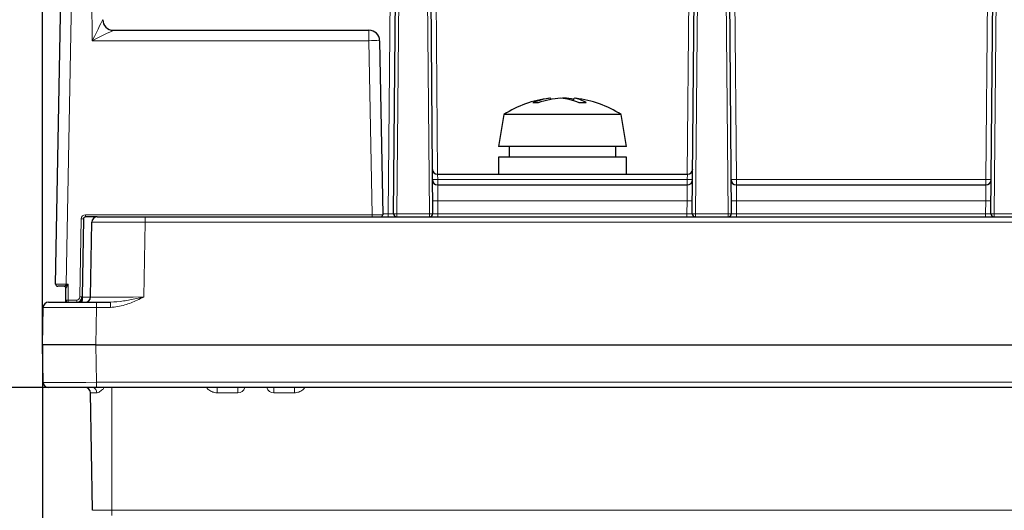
# Paper-space layout 'Blatt3' of a CAD drawing. Header units: millimetres. Extents: x 5 to 418, y 2 to 292.
# Tile 3 of 30: x 148 to 209, y 125 to 156. Entities that reach past the tile are written whole.
import ezdxf

# ---------------------------------------------------------------- set-up
doc = ezdxf.new("R2010")
doc.units = ezdxf.units.MM
doc.layers.add('SLD-0', color=7, linetype='Continuous')
doc.styles.add('SLDTEXTSTYLE0', font='TXT', dxfattribs={"width": 0.605})
doc.dimstyles.new('SLDDIMSTYLE4', dxfattribs={"dimtxt": 3.5, "dimasz": 3.302, "dimexe": 0, "dimexo": 0.0625, "dimgap": 0.875, "dimtad": 1, "dimlfac": 1.5, "dimrnd": 1e-09, "dimzin": 12, "dimdsep": 46, "dimtxsty": 'SLDTEXTSTYLE0', "dimsah": 1, "dimcen": 0.09, "dimadec": 0, "dimazin": 3, "dimtfac": 1, "dimtofl": 0, "dimtmove": 0, "dimatfit": 3, "dimfxl": 1, "dimfrac": 2, "dimtolj": 1, "dimtzin": 12, "dimarcsym": 0})

# ---------------------------------------------------------------- blocks, each defined once
blk = doc.blocks.new('_D_10')
at = {"layer": 'SLD-0', "color": 7}
for p, q in [((149.259, 135.56), (149.259, 78.227)), ((191.592, 115.56), (191.592, 78.227)), ((149.259, 79.227), (191.592, 79.227))]:
    blk.add_line(p, q, dxfattribs=at)
for points in [[(149.259, 79.227), (152.561, 78.719), (152.561, 79.735)], [(191.592, 79.227), (188.29, 79.735), (188.29, 78.719)]]:
    blk.add_solid(points, dxfattribs=at)
at = {"layer": 'SLD-0', "color": 7, "insert": (165.747, 83.739), "char_height": 3.5, "attachment_point": 1, "style": 'SLDTEXTSTYLE0'}
blk.add_mtext('63,5', dxfattribs=at)
blk = doc.blocks.new('_D_11')
at = {"layer": 'SLD-0', "color": 7}
for p, q in [((149.259, 135.56), (149.259, 64.58)), ((231.592, 106.394), (231.592, 64.58)), ((149.259, 65.58), (231.592, 65.58))]:
    blk.add_line(p, q, dxfattribs=at)
for points in [[(149.259, 65.58), (152.561, 65.072), (152.561, 66.088)], [(231.592, 65.58), (228.29, 66.088), (228.29, 65.072)]]:
    blk.add_solid(points, dxfattribs=at)
at = {"layer": 'SLD-0', "color": 7, "insert": (184.41, 70.091), "char_height": 3.5, "attachment_point": 1, "style": 'SLDTEXTSTYLE0'}
blk.add_mtext('123,5', dxfattribs=at)
blk = doc.blocks.new('_D_12')
at = {"layer": 'SLD-0', "color": 7}
for p, q in [((152.632, 132.894), (137.054, 132.894)), ((138.054, 132.894), (138.054, 115.56)), ((191.592, 115.56), (137.054, 115.56))]:
    blk.add_line(p, q, dxfattribs=at)
for points in [[(138.054, 132.894), (137.546, 129.592), (138.562, 129.592)], [(138.054, 115.56), (138.562, 118.862), (137.546, 118.862)]]:
    blk.add_solid(points, dxfattribs=at)
at = {"layer": 'SLD-0', "color": 7, "insert": (133.542, 121.553), "char_height": 3.5, "attachment_point": 1, "rotation": 90, "style": 'SLDTEXTSTYLE0'}
blk.add_mtext('26', dxfattribs=at)
blk = doc.blocks.new('_D_14')
at = {"layer": 'SLD-0', "color": 7}
for p, q in [((152.632, 132.894), (122.617, 132.894)), ((123.617, 132.894), (123.617, 89.227)), ((158.259, 89.227), (122.617, 89.227))]:
    blk.add_line(p, q, dxfattribs=at)
for centre, start, end in [((120.931, 110.367), 63.43495, 116.56505), ((120.931, 111.753), 243.43495, 296.56505)]:
    blk.add_arc(centre, 6.006, start, end, dxfattribs=at)
for points in [[(123.617, 132.894), (123.109, 129.592), (124.125, 129.592)], [(123.617, 89.227), (124.125, 92.529), (123.109, 92.529)]]:
    blk.add_solid(points, dxfattribs=at)
at = {"layer": 'SLD-0', "color": 7, "insert": (119.105, 106.381), "char_height": 3.5, "attachment_point": 1, "rotation": 90, "style": 'SLDTEXTSTYLE0'}
blk.add_mtext('65,5', dxfattribs=at)
blk = doc.blocks.new('_D_15')
at = {"layer": 'SLD-0', "color": 7}
for p, q in [((191.914, 252.827), (122.617, 252.827)), ((123.617, 252.827), (123.617, 132.894)), ((152.632, 132.894), (122.617, 132.894))]:
    blk.add_line(p, q, dxfattribs=at)
for points in [[(123.617, 252.827), (123.109, 249.525), (124.125, 249.525)], [(123.617, 132.894), (124.125, 136.196), (123.109, 136.196)]]:
    blk.add_solid(points, dxfattribs=at)
at = {"layer": 'SLD-0', "color": 7, "insert": (119.105, 186.845), "char_height": 3.5, "attachment_point": 1, "rotation": 90, "style": 'SLDTEXTSTYLE0'}
blk.add_mtext('179,9', dxfattribs=at)
blk = doc.blocks.new('_D_16')
at = {"layer": 'SLD-0', "color": 7}
for p, q in [((149.259, 135.56), (149.259, 267.42)), ((315.259, 135.56), (315.259, 267.42)), ((149.259, 266.42), (315.259, 266.42))]:
    blk.add_line(p, q, dxfattribs=at)
for points in [[(149.259, 266.42), (152.561, 265.912), (152.561, 266.928)], [(315.259, 266.42), (311.957, 266.928), (311.957, 265.912)]]:
    blk.add_solid(points, dxfattribs=at)
at = {"layer": 'SLD-0', "color": 7, "insert": (228.248, 270.931), "char_height": 3.5, "attachment_point": 1, "style": 'SLDTEXTSTYLE0'}
blk.add_mtext('249', dxfattribs=at)

psp = doc.layouts.new('Blatt3')

# ---------------------------------------------------------------- linework, layer by layer
at = {"color": 7, "linetype": 'Continuous', "lineweight": 25}
for p, q in [((150.079, 139.3626), (151.0358, 192.7626)), ((171.206, 143.7619), (171.5419, 182.2501)), ((173.3088, 182.2501), (173.6447, 143.7619)), ((189.8727, 143.7619), (190.2086, 182.2501)), ((191.9755, 182.2501), (192.3113, 143.7619)), ((208.5394, 143.7619), (208.8752, 182.2501)), ((153.6944, 155.2268), (169.6666, 155.2268)), ((170.3331, 154.5718), (170.523, 143.6958)), ((181.0508, 150.9068), (181.0329, 150.9874)), ((181.8625, 150.9874), (181.7587, 150.976)), ((181.8617, 150.9615), (181.8625, 150.9874)), ((182.4473, 150.8205), (182.4845, 150.9874)), ((178.092, 149.9602), (177.7587, 147.9602)), ((178.8249, 149.9602), (178.092, 149.9602)), ((185.4253, 149.9602), (178.8249, 149.9602)), ((185.7587, 147.9602), (185.4253, 149.9602)), ((178.5582, 147.9602), (177.7587, 147.9602)), ((178.4253, 147.9602), (178.4253, 147.2935)), ((185.7587, 147.9602), (178.5582, 147.9602)), ((185.092, 147.2935), (185.092, 147.9602)), ((177.7587, 147.2935), (177.7587, 146.2268)), ((178.5582, 147.2935), (177.7587, 147.2935)), ((185.7587, 147.2935), (178.5582, 147.2935)), ((185.7587, 146.2268), (185.7587, 147.2935)), ((173.9536, 146.2268), (189.5638, 146.2268)), ((173.9594, 145.5602), (189.5579, 145.5602)), ((192.6261, 145.5602), (208.2246, 145.5602)), ((151.8188, 143.4292), (151.7315, 138.5542)), ((152.6793, 143.5602), (151.9521, 143.5602)), ((152.6793, 143.5602), (155.6789, 143.5602)), ((155.6789, 143.5602), (236.592, 143.5602)), ((152.2644, 138.5544), (152.3461, 143.2327)), ((150.592, 139.2268), (150.2123, 139.2268)), ((150.592, 139.2268), (150.5957, 139.2275)), ((150.7253, 138.3602), (150.7253, 139.0948)), ((151.7315, 138.5542), (151.729, 138.4175)), ((149.2587, 135.5602), (149.2995, 137.8993)), ((149.6328, 138.2268), (152.6323, 138.2268)), ((150.7253, 138.2268), (150.7253, 138.3602)), ((151.729, 138.4175), (151.7256, 138.2268)), ((152.6323, 138.2268), (153.5056, 138.2268)), ((152.5915, 135.5602), (149.2587, 135.5602)), ((149.2995, 133.221), (149.2587, 135.5602)), ((152.5915, 135.5602), (236.592, 135.5602)), ((152.6323, 132.8935), (149.6328, 132.8935)), ((152.3926, 125.221), (152.2644, 132.566)), ((236.592, 132.8935), (152.6323, 132.8935)), ((178.195, 132.8935), (178.202, 132.8935))]:
    psp.add_line(p, q, dxfattribs=at)
at = {"color": 7, "linetype": 'Continuous', "lineweight": 18}
for p, q in [((151.7023, 192.7627), (150.7456, 139.3627)), ((152.3729, 154.573), (152.0629, 190.0979)), ((171.7419, 182.2501), (171.406, 143.7619)), ((173.4447, 143.7619), (173.1088, 182.2501)), ((190.4086, 182.2501), (190.0727, 143.7619)), ((192.1113, 143.7619), (191.7755, 182.2501)), ((209.0752, 182.2501), (208.7394, 143.7619)), ((170.8727, 143.7619), (171.0614, 165.3827)), ((173.7893, 165.3827), (173.9565, 146.2268)), ((189.5609, 146.2268), (189.7281, 165.3827)), ((192.456, 165.3827), (192.6261, 145.8906)), ((208.2246, 145.8906), (208.3947, 165.3827)), ((169.6666, 155.2268), (169.6666, 154.573)), ((169.6666, 154.573), (152.3729, 154.573)), ((169.8564, 143.6961), (169.6666, 154.573)), ((173.9536, 146.2268), (173.9594, 145.8964)), ((173.9594, 145.8964), (173.9594, 145.8906)), ((189.558, 145.8964), (173.9594, 145.8964)), ((173.9594, 145.8906), (189.5579, 145.8906)), ((173.9594, 145.8906), (173.9594, 145.5602)), ((189.5579, 145.8906), (189.558, 145.8964)), ((189.5579, 145.8906), (189.5579, 145.5602)), ((189.5638, 146.2268), (189.558, 145.8964)), ((192.6261, 145.8906), (192.6261, 145.5602)), ((192.6261, 145.8906), (208.2246, 145.8906)), ((208.2246, 145.8906), (208.2246, 145.5602)), ((173.9594, 145.5602), (173.9709, 144.5689)), ((189.5464, 144.5689), (189.5579, 145.5602)), ((192.6261, 145.5602), (192.6376, 144.5689)), ((208.2131, 144.5689), (208.2246, 145.5602)), ((173.9709, 144.5689), (173.978, 143.7619)), ((189.5464, 144.5689), (173.9709, 144.5689)), ((189.5394, 143.7619), (189.5464, 144.5689)), ((192.6376, 144.5689), (192.6447, 143.7619)), ((208.2131, 144.5689), (192.6376, 144.5689)), ((208.206, 143.7619), (208.2131, 144.5689)), ((151.5982, 138.5592), (151.6855, 143.4342)), ((151.9521, 143.6961), (169.8564, 143.6961)), ((151.9521, 143.5602), (151.9521, 143.6961)), ((152.4877, 143.5602), (152.4866, 143.4988)), ((155.6789, 143.2327), (155.6789, 143.5602)), ((169.8564, 143.5602), (169.8564, 143.6961)), ((170.5218, 143.7619), (170.8727, 143.7619)), ((170.8727, 143.5602), (170.8727, 143.7619)), ((171.406, 143.5602), (171.406, 143.7619)), ((171.406, 143.7619), (173.4447, 143.7619)), ((173.4447, 143.5602), (173.4447, 143.7619)), ((173.978, 143.5602), (173.978, 143.7619)), ((173.978, 143.7619), (189.5394, 143.7619)), ((189.5394, 143.5602), (189.5394, 143.7619)), ((190.0727, 143.5602), (190.0727, 143.7619)), ((190.0727, 143.7619), (192.1113, 143.7619)), ((192.1113, 143.5602), (192.1113, 143.7619)), ((192.6447, 143.5602), (192.6447, 143.7619)), ((192.6447, 143.7619), (208.206, 143.7619)), ((208.206, 143.5602), (208.206, 143.7619)), ((208.7394, 143.5602), (208.7394, 143.7619)), ((208.7394, 143.7619), (210.778, 143.7619)), ((155.6789, 143.2327), (155.5972, 138.5544)), ((236.592, 143.2327), (155.6789, 143.2327)), ((150.7203, 139.3628), (150.7428, 139.3615)), ((150.7428, 139.3615), (150.7456, 139.3627)), ((150.7456, 139.3627), (150.8587, 139.3627)), ((150.8587, 139.3627), (150.8587, 138.3627)), ((150.8587, 138.2268), (150.8587, 138.3627)), ((150.8587, 138.3627), (151.3982, 138.3627)), ((151.3982, 138.2268), (151.3982, 138.3627)), ((152.6323, 137.8993), (152.5915, 135.5602)), ((152.6323, 138.2268), (152.6323, 137.8993)), ((153.5056, 137.8993), (152.6323, 137.8993)), ((153.5056, 138.2268), (153.5056, 137.8993)), ((152.5915, 135.5602), (152.6323, 133.221)), ((152.6323, 133.221), (236.592, 133.221)), ((152.6323, 133.221), (152.6323, 132.8935)), ((152.647, 132.566), (152.2644, 132.566)), ((153.592, 132.8935), (153.592, 125.221)), ((160.1697, 132.8935), (160.1697, 132.566)), ((161.4655, 132.566), (160.1697, 132.566)), ((161.4655, 132.8935), (161.4655, 132.566)), ((163.7185, 132.566), (163.7185, 132.8935)), ((165.0143, 132.566), (163.7185, 132.566)), ((165.0143, 132.566), (165.0143, 132.8935)), ((152.3926, 125.221), (153.592, 125.221)), ((153.592, 125.221), (310.9253, 125.221)), ((153.592, 124.8935), (153.592, 125.221))]:
    psp.add_line(p, q, dxfattribs=at)
at = {"color": 7, "linetype": 'Continuous', "lineweight": 25}
for centre, radius, start, end in [((153.6945, 155.8934), 0.6666, 180.515591, 269.994876), ((153.6946, 155.8935), 0.6667, 180.5, 270), ((169.6666, 154.5602), 0.6667, 1, 90), ((181.7587, 144.1914), 6.8354, 96.993581, 122.440387), ((181.351, 147.5144), 3.4876, 95.233025, 114.497497), ((182.0858, 145.4642), 5.54, 94.461594, 109.451543), ((181.2728, 147.1952), 3.8114, 66.406217, 84.247237), ((181.4529, 145.6154), 5.3876, 79.155605, 85.639463), ((182.2434, 149.2541), 1.75, 55.021885, 82.082702), ((181.7587, 144.1914), 6.8354, 57.559613, 83.006419), ((180.0729, 148.2184), 2.4753, 86.107382, 93.892618), ((183.0225, 146.2919), 4.4018, 87.081113, 92.918887), ((173.9536, 146.5602), 0.3333, 180.5, 270), ((189.5638, 146.5602), 0.3333, 270, 359.5), ((173.9594, 145.8935), 0.3333, 180.5, 270), ((189.5579, 145.8935), 0.3333, 270, 359.5), ((192.6261, 145.8935), 0.3333, 180.5, 270), ((208.2246, 145.8935), 0.3333, 270, 359.5), ((151.9521, 143.4268), 0.1333, 90, 178.97356), ((152.6793, 143.2268), 0.3333, 90, 179), ((170.3897, 143.6935), 0.1333, 270, 1), ((171.406, 143.7602), 0.2, 179.5, 270), ((173.4447, 143.7602), 0.2, 270, 0.5), ((190.0727, 143.7602), 0.2, 179.5, 270), ((192.1113, 143.7602), 0.2, 270, 0.5), ((208.7394, 143.7602), 0.2, 179.5, 270), ((150.2123, 139.3602), 0.1333, 178.97356, 270), ((150.592, 139.0935), 0.1333, 0, 90), ((150.5923, 139.0945), 0.133, 0.127628, 88.570994), ((151.3982, 138.5602), 0.3333, 270, 358.97356), ((151.9311, 138.5602), 0.3333, 270, 359), ((149.6328, 137.8935), 0.3333, 90, 179), ((150.8587, 138.3602), 0.1333, 180, 270), ((149.6328, 133.2268), 0.3333, 181, 270), ((151.9311, 132.5602), 0.3333, 1, 90)]:
    psp.add_arc(centre, radius, start, end, dxfattribs=at)
at = {"color": 7, "linetype": 'Continuous', "lineweight": 18}
for centre, radius, start, end in [((169.9847, 145.8885), 8.6903, 87.702109, 92.097894), ((173.7927, 155.4463), 9.5514, 269.000202, 270.999798), ((173.7927, 155.4405), 9.5514, 269.000202, 270.999798), ((189.7246, 155.4405), 9.5514, 269.000202, 270.999798), ((189.7247, 155.4463), 9.5514, 269.000202, 270.999798), ((192.4594, 155.4405), 9.5514, 269.000202, 270.999798), ((208.3913, 155.4405), 9.5514, 269.000202, 270.999798), ((173.8043, 154.1188), 9.5514, 269.000202, 270.999798), ((189.7131, 154.1188), 9.5514, 269.000202, 270.999798), ((192.4709, 154.1188), 9.5514, 269.000202, 270.999798), ((208.3797, 154.1188), 9.5514, 269.000202, 270.999798), ((151.9521, 143.4294), 0.2667, 90, 178.97356), ((151.6877, 141.6945), 1.7397, 85.676952, 90.071683), ((171.306, 138.032), 5.7308, 89.000202, 90.999798), ((173.5447, 138.032), 5.7308, 89.000202, 90.999798), ((189.9727, 138.032), 5.7308, 89.000202, 90.999798), ((192.2113, 138.032), 5.7308, 89.000202, 90.999798), ((208.6394, 138.032), 5.7308, 89.000202, 90.999798), ((153.8202, 139.3585), 3.0999, 179.91999, 181.233011), ((150.525, 139.0398), 0.3192, 34.632598, 52.123837), ((151.3982, 138.5627), 0.2, 270, 358.97356), ((151.6003, 136.8195), 1.7397, 85.676952, 90.071683), ((150.8254, 136.6245), 1.7386, 88.901822, 93.297773), ((151.5003, 138.4414), 0.23, 291.084778, 354.037233), ((152.3534, 132.603), 0.296, 352.820605, 79.01172), ((152.2247, 132.4134), 0.9551, 26.039325, 30.174698), ((161.4655, 133.0327), 0.4667, 270, 342.65166), ((163.7185, 133.0327), 0.4667, 197.34834, 270)]:
    psp.add_arc(centre, radius, start, end, dxfattribs=at)
for centre, major_axis, ratio, start_param, end_param in [((152.3729, 154.5602), (0.6551, 1.3273), 0.0038268, 0.011445, 1.5630427), ((152.3613, 155.8935), (0.6667, -0.0058), 0.0191909, 6.2644893, 6.2835204), ((152.3729, 154.5602), (1.3217, 0.6666), 0.0077196, 0.0153055, 1.5669032), ((169.8562, 143.6935), (0.6667, 0.0023), 0.0038382, 0.0000536, 1.5705149), ((170.8727, 143.7602), (0.3334, 0.0017), 0.0052347, 6.2831122, 7.8538324), ((173.978, 143.7602), (0.3334, -0.0017), 0.0052347, 1.5709456, 3.1416657), ((189.5393, 143.7602), (0.3334, 0.0017), 0.0052347, 6.2831122, 7.8538324), ((192.6447, 143.7602), (0.3334, -0.0017), 0.0052347, 1.5709456, 3.1416657), ((208.206, 143.7602), (0.3334, 0.0017), 0.0052347, 6.2831122, 7.8538324), ((155.6798, 143.2268), (3.3337, -0.0058), 0.0017445, 1.5710735, 3.1415652), ((150.7458, 139.3602), (0.6667, -0.0024), 0.0038381, 1.609018, 3.1415376), ((150.8587, 139.3602), (0.2667, 0.1333), 0.0076794, 1.5669571, 2.0706676), ((150.8587, 139.3602), (0.1333, 0.2666), 0.0038404, 1.5631165, 2.086724), ((152.3984, 138.5602), (0.6669, 0.006), 0.0087185, 3.1413583, 4.5100229), ((155.5983, 138.5602), (3.3339, 0.0058), 0.0017443, 3.1415592, 4.7120509), ((152.6332, 137.8935), (3.3337, -0.0058), 0.0017445, 1.5710735, 3.1415652), ((150.8587, 138.3602), (0, 0.1724), 0.7734591, 1.5707963, 2.4550767), ((152.6332, 133.2268), (3.3337, 0.0058), 0.0017445, 3.1416201, 4.7121118)]:
    psp.add_ellipse(centre, major_axis=major_axis, ratio=ratio, start_param=start_param, end_param=end_param, dxfattribs=at)
for points, knots in [([(150.5957, 139.2275), (150.601, 139.2299), (150.6121, 139.2348), (150.6491, 139.2535), (150.6871, 139.2731), (150.714, 139.2879), (150.721, 139.2918)], [0, 0, 0, 0, 0.236249, 0.493784, 0.868237, 1, 1, 1, 1]), ([(150.721, 139.2918), (150.7239, 139.2925), (150.7274, 139.2933), (150.731, 139.2941), (150.7317, 139.2942)], [0, 0, 0, 0, 0.8083635, 1, 1, 1, 1]), ([(150.7877, 139.2212), (150.7836, 139.2136), (150.7688, 139.1855), (150.7476, 139.1464), (150.7314, 139.1132), (150.7259, 139.0989), (150.7255, 139.0958), (150.7253, 139.0948)], [0, 0, 0, 0, 0.144053, 0.5309862, 0.7790752, 0.9307199, 1, 1, 1, 1]), ([(150.792, 139.2291), (150.7918, 139.2286), (150.7903, 139.226), (150.7888, 139.2234), (150.7877, 139.2212)], [0, 0, 0, 0, 0.170094, 1, 1, 1, 1]), ([(153.5056, 138.2268), (153.7792, 138.2467), (154.3181, 138.2858), (155.0017, 138.4298), (155.4231, 138.5174), (155.5789, 138.5505), (155.5941, 138.5537), (155.5972, 138.5544)], [0, 0, 0, 0, 0.3948771, 0.7777329, 0.9782923, 0.995594, 1, 1, 1, 1]), ([(155.5972, 138.5544), (155.5945, 138.5531), (155.4539, 138.4868), (155.0642, 138.3063), (154.3887, 138.0079), (153.81, 137.9368), (153.5056, 137.8993)], [0, 0, 0, 0, 0.0040561, 0.2115187, 0.5851182, 1, 1, 1, 1]), ([(153.0829, 132.8327), (153.0563, 132.8112), (152.958, 132.7316), (152.8299, 132.6141), (152.7047, 132.5684), (152.6569, 132.5664), (152.647, 132.566)], [0, 0, 0, 0, 0.1803037, 0.6658463, 0.9310374, 1, 1, 1, 1]), ([(160.1697, 132.566), (160.0784, 132.5763), (159.8961, 132.5969), (159.6648, 132.7187), (159.5584, 132.8406), (159.5122, 132.8935)], [0, 0, 0, 0, 0.3621695, 0.722743, 1, 1, 1, 1]), ([(165.628, 132.8485), (165.5953, 132.8117), (165.5017, 132.7068), (165.2874, 132.5975), (165.1055, 132.5765), (165.0143, 132.566)], [0, 0, 0, 0, 0.2119135, 0.6050866, 1, 1, 1, 1])]:
    psp.add_open_spline(points, degree=3, knots=knots, dxfattribs=at)
at = {"color": 7, "linetype": 'Continuous', "lineweight": 25}
for points, knots in [([(150.7428, 139.3615), (150.7422, 139.3611), (150.7406, 139.3601), (150.7377, 139.3553), (150.7333, 139.3381), (150.7315, 139.3174), (150.7303, 139.3019), (150.73, 139.2981)], [0, 0, 0, 0, 0.0329024, 0.0818617, 0.2408455, 0.8102372, 1, 1, 1, 1]), ([(150.7317, 139.2942), (150.7313, 139.2946), (150.7305, 139.2954), (150.7299, 139.2968), (150.73, 139.2977), (150.73, 139.2981)], [0, 0, 0, 0, 0.37223524, 0.74705764, 1, 1, 1, 1]), ([(150.7317, 139.2942), (150.7413, 139.2857), (150.7605, 139.2687), (150.7787, 139.2472), (150.7885, 139.234), (150.7908, 139.2308), (150.792, 139.2291)], [0, 0, 0, 0, 0.4328505, 0.8656922, 0.9240904, 1, 1, 1, 1])]:
    psp.add_open_spline(points, degree=3, knots=knots, dxfattribs=at)

# ---------------------------------------------------------------- dimensions: what is measured, and where the dimension line sits
at = {"layer": 'SLD-0', "color": 7}
for base, p2, picture, middle in [((315.2587, 266.4195), (315.2587, 135.5602), '_D_16', (232.2587, 266.4195)), ((191.592, 79.2268), (191.592, 115.5602), '_D_10', (170.4253, 79.2268)), ((231.592, 65.5796), (231.592, 106.3935), '_D_11', (190.4253, 65.5796))]:
    dim = psp.add_linear_dim(base=base, p1=(149.2587, 135.5602), p2=p2, dimstyle='SLDDIMSTYLE4', dxfattribs=at)
    dim.commit()
    dim.dimension.update_dxf_attribs({"geometry": picture, "text_midpoint": middle, "dimtype": 160})
for base, p1, p2, picture, middle in [((123.6172, 132.8935), (191.9138, 252.8268), (152.6323, 132.8935), '_D_15', (123.6172, 192.8602)), ((138.0538, 115.5602), (152.6323, 132.8935), (191.592, 115.5602), '_D_12', (138.0538, 124.2268))]:
    dim = psp.add_linear_dim(base=base, p1=p1, p2=p2, angle=90, dimstyle='SLDDIMSTYLE4', dxfattribs=at)
    dim.commit()
    dim.dimension.update_dxf_attribs({"geometry": picture, "text_midpoint": middle, "dimtype": 160})
dim = psp.add_linear_dim(base=(123.6172, 89.2268), p1=(152.6323, 132.8935), p2=(158.2587, 89.2268), angle=90, text='(<>)', dimstyle='SLDDIMSTYLE4', dxfattribs=at)
dim.commit()
dim.dimension.update_dxf_attribs({"geometry": '_D_14', "text_midpoint": (123.6172, 111.0602), "dimtype": 160})

doc.saveas('drawing.dxf')
